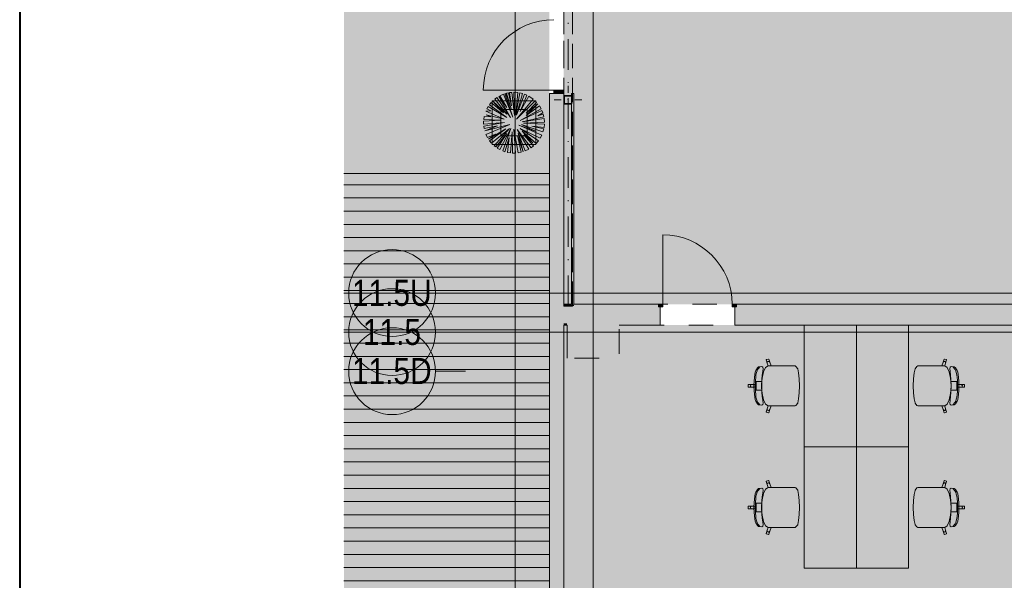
# Model space of a CAD drawing. Header units: millimetres. Extents: x 0 to 1184, y 0 to 836.
# Tile 9 of 256: x 20 to 133, y 421 to 486. Entities that reach past the tile are written whole.
import ezdxf
from ezdxf.xclip import XClip

# ---------------------------------------------------------------- set-up
doc = ezdxf.new("R2010")
doc.units = ezdxf.units.MM
doc.header["$MEASUREMENT"] = 0
doc.header["$XCLIPFRAME"] = 0
for name, pattern in [('Невидимая', [3.912222, 2.822222, -1.09]), ('Штриховая', [5.644444, 2.822222, -2.822222]), ('Штрихпунктирная', [6.702778, 3.527778, -1.763889, 0, -1.411111])]:
    doc.linetypes.add(name, pattern=pattern)
for name, color, linetype in [('1._1-й этаж (9)_1_Элемент Модели - Оси', 7, 'Continuous'), ('Интерьер - Мебель', 7, 'Continuous'), ('Конструктив - ГКЛ', 7, 'Continuous'), ('Конструктив - Колонны', 7, 'Continuous'), ('Конструктив - Стена сущ для Кладочного плана', 7, 'Continuous'), ('Конструктив - Стены Блок 200 нов', 7, 'Continuous'), ('Конструктив - Стены наружние фасад', 7, 'Continuous'), ('УЛИЦА_Стойки стропильные', 7, 'Continuous'), ('Элемент Модели - Зона', 7, 'Continuous'), ('Элемент модели - Зоны уличных помещений', 7, 'Continuous'), ('Элемент Модели - Оси', 7, 'Continuous')]:
    doc.layers.add(name, color=color, linetype=linetype)
doc.styles.add('СГЕНЕРИР_СТИЛЬ_1', font='txt')

# ---------------------------------------------------------------- blocks, each defined once
blk = doc.blocks.new('Чертеж_2_1', base_point=(205.47, 89.56))
at = {"layer": '1._1-й этаж (9)_1_Элемент Модели - Оси', "color": 7, "linetype": 'Штрихпунктирная', "lineweight": 15}
for p, q in [((71.32, 454.06), (67.87, 454.06)), ((71.32, 449.56), (67.87, 449.56)), ((71.32, 445.06), (67.87, 445.06))]:
    blk.add_line(p, q, dxfattribs=at)
at = {"layer": '1._1-й этаж (9)_1_Элемент Модели - Оси', "color": 7, "linetype": 'Continuous', "lineweight": 15}
for centre in [(62.87, 454.06), (62.87, 449.56), (62.87, 445.06)]:
    blk.add_circle(centre, 5, dxfattribs=at)
at = {"layer": '1._1-й этаж (9)_1_Элемент Модели - Оси', "color": 7, "linetype": 'Continuous', "lineweight": 15, "char_height": 3, "attachment_point": 4, "style": 'СГЕНЕРИР_СТИЛЬ_1'}
for s, insert in [('\\A1;{\\pql;\\pt0;\\fArial Narrow|b0|i0|c204|p34;11.5U}', (58.25, 454.06)), ('\\A1;{\\pql;\\pt0;\\fArial Narrow|b0|i0|c204|p34;11.5}', (59.51, 449.56)), ('\\A1;{\\pql;\\pt0;\\fArial Narrow|b0|i0|c204|p34;11.5D}', (58.25, 445.06))]:
    blk.add_mtext(s, dxfattribs=dict(at, insert=insert))
blk = doc.blocks.new('Чертеж_4_4', base_point=(-278.48, 89.56))
at = {"layer": 'Конструктив - ГКЛ', "linetype": 'Continuous', "lineweight": 0, "true_color": 0x000000}
for points in [[(83.79, 477.04), (83.54, 477.04), (83.54, 476.81), (83.62, 476.81), (83.62, 475.81), (83.54, 475.81), (83.54, 452.76), (83.79, 452.76)], [(83.54, 452.56), (83.79, 452.56), (83.79, 452.76), (83.54, 452.76)]]:
    blk.add_hatch(color=18, dxfattribs=at).paths.add_polyline_path(points)
at = {"layer": 'Конструктив - Колонны', "linetype": 'Continuous', "lineweight": 0, "true_color": 0x000000}
for points in [[(83.02, 452.56), (83.02, 450.56), (89.02, 450.56), (89.02, 452.56), (83.79, 452.56), (83.54, 452.56)], [(83.02, 450.56), (83.02, 450.36), (89.02, 450.36), (89.02, 450.38), (89.02, 450.56)], [(89.02, 450.36), (83.02, 450.36), (83.02, 446.56), (89.02, 446.56)]]:
    blk.add_hatch(color=18, dxfattribs=at).paths.add_polyline_path(points)
at = {"layer": 'Конструктив - Стены Блок 200 нов', "linetype": 'Continuous', "lineweight": 0, "true_color": 0x000000}
for points in [[(81.42, 450.56), (81.42, 452.56), (81.12, 452.56), (81.12, 450.56)], [(82.62, 450.56), (82.62, 452.56), (81.42, 452.56), (81.42, 450.56)], [(83.54, 452.76), (82.62, 452.76), (82.62, 452.56), (83.54, 452.56)], [(82.62, 452.56), (82.62, 450.56), (83.02, 450.56), (83.02, 452.56)], [(93.52, 452.76), (83.79, 452.76), (83.79, 452.56), (93.52, 452.56)], [(89.02, 450.56), (93.52, 450.56), (93.52, 452.46), (93.52, 452.56), (89.02, 452.56)], [(93.72, 450.36), (93.72, 452.46), (93.52, 452.46), (93.52, 450.56), (93.52, 450.36)], [(102.52, 450.36), (102.52, 450.56), (102.52, 452.46), (102.32, 452.46), (102.32, 450.36)], [(102.52, 452.56), (140.32, 452.56), (140.32, 452.76), (102.52, 452.76)], [(102.52, 452.56), (102.52, 452.46), (102.52, 450.56), (140.52, 450.56), (140.52, 452.56)], [(82.62, 450.56), (82.62, 450.36), (83.02, 450.36), (83.02, 450.56)], [(89.02, 450.36), (93.52, 450.36), (93.52, 450.56), (89.02, 450.56)], [(168.52, 450.56), (102.52, 450.56), (102.52, 450.36), (168.52, 450.36)]]:
    blk.add_hatch(color=18, dxfattribs=at).paths.add_polyline_path(points)
at = {"layer": 'Конструктив - Стены Блок 200 нов', "linetype": 'Continuous', "lineweight": 0, "true_color": 0x7f7f7f}
for points in [[(93.52, 452.76), (93.52, 452.46), (94.02, 452.46), (94.02, 452.76)], [(102.52, 452.46), (102.52, 452.76), (102.02, 452.76), (102.02, 452.46)]]:
    blk.add_hatch(color=8, dxfattribs=at).paths.add_polyline_path(points)
at = {"layer": 'Конструктив - Стены наружние фасад', "linetype": 'Continuous', "lineweight": 0, "true_color": 0x7f7f7f}
blk.add_hatch(color=8, dxfattribs=at).paths.add_polyline_path([(81.47, 477.04), (82.62, 477.04), (82.62, 477.44), (81.47, 477.44)])
at = {"layer": 'Конструктив - Стены наружние фасад', "linetype": 'Continuous', "lineweight": 0, "true_color": 0x000000}
for points in [[(80.97, 348.06), (81.12, 348.06), (81.12, 477.04), (80.97, 477.04)], [(81.42, 477.04), (81.12, 477.04), (81.12, 452.56), (81.42, 452.56)], [(81.42, 452.56), (82.62, 452.56), (82.62, 477.04), (81.42, 477.04)], [(81.12, 450.56), (81.12, 348.06), (81.42, 348.06), (81.42, 450.56)], [(81.42, 450.56), (81.42, 348.06), (82.62, 348.06), (82.62, 450.56)]]:
    blk.add_hatch(color=18, dxfattribs=at).paths.add_polyline_path(points)
at = {"layer": 'УЛИЦА_Стойки стропильные', "linetype": 'Continuous', "lineweight": 0, "true_color": 0x424b4b}
for points in [[(82.62, 476.69), (82.67, 476.69), (82.67, 475.81), (83.54, 475.81), (83.54, 475.89), (82.7, 475.89), (82.7, 476.73), (83.54, 476.73), (83.54, 476.81), (82.62, 476.81)], [(82.62, 475.81), (82.67, 475.81), (82.67, 476.69), (82.62, 476.69)], [(83.54, 476.73), (83.54, 475.89), (83.54, 475.81), (83.62, 475.81), (83.62, 476.81), (83.54, 476.81)]]:
    blk.add_hatch(color=139, dxfattribs=at).paths.add_polyline_path(points)
at = {"layer": 'Элемент Модели - Зона', "linetype": 'Continuous', "lineweight": 0, "true_color": 0xf4f2aa}
h = blk.add_hatch(color=51, dxfattribs=at)
h.paths.add_polyline_path([(83.02, 539.14), (82.62, 539.14), (82.62, 452.76), (140.32, 452.76), (140.32, 480.98), (172.95, 513.62), (173.09, 513.47), (173.09, 513.76), (354.52, 513.76), (354.52, 513.56), (495.52, 513.56), (495.52, 513.76), (862.33, 513.76), (894.69, 481.33), (894.72, 477.98), (894.72, 452.61), (895.12, 452.61), (895.12, 432.56), (892.72, 432.56), (892.72, 446.56), (888.52, 446.56), (888.52, 450.56), (804.52, 450.56), (804.52, 446.56), (798.52, 446.56), (798.52, 450.56), (714.72, 450.56), (714.72, 359.26), (798.52, 359.26), (798.52, 366.06), (804.52, 366.06), (804.52, 354.16), (845.32, 354.16), (845.32, 363.26), (846.52, 363.26), (846.52, 301.37), (892.72, 301.37), (892.72, 352.06), (888.02, 352.06), (888.02, 367.06), (892.72, 367.06), (892.72, 417.56), (895.12, 417.56), (895.12, 291.06), (892.72, 291.06), (892.72, 298.97), (714.72, 298.97), (714.72, 236.06), (892.72, 236.06), (892.72, 266.56), (888.52, 266.56), (888.52, 272.82), (892.72, 272.82), (892.72, 276.06), (895.12, 276.06), (895.12, 272.76), (930.02, 272.76), (930.02, 461.62), (923.91, 461.62), (923.91, 539.56), (978.52, 539.56), (978.52, 542.56), (984.52, 542.56), (984.52, 539.56), (1131.77, 539.56), (1131.77, 540.56), (1122.77, 540.56), (1122.77, 564.56), (1048.52, 564.56), (1048.52, 626.36), (1026.82, 626.36), (1026.82, 632.56), (1013.35, 632.56), (984.52, 632.56), (984.52, 626.56), (978.52, 626.56), (978.52, 631.69), (969.52, 631.69), (894.52, 631.69), (894.52, 626.56), (888.52, 626.56), (888.52, 631.69), (804.52, 631.69), (804.52, 626.56), (798.52, 626.56), (798.52, 631.69), (714.52, 631.69), (714.52, 626.56), (708.52, 626.56), (708.52, 631.69), (628.02, 631.69), (628.02, 626.56), (622.02, 626.56), (621.02, 626.56), (621.02, 575.89), (496.02, 575.89), (496.02, 627.56), (496.02, 706.46), (496.12, 706.46), (496.12, 768.06), (468.72, 768.06), (468.72, 686.86), (461.17, 686.86), (461.17, 631.68), (444.52, 631.68), (444.52, 626.56), (438.52, 626.56), (438.52, 631.68), (354.52, 631.68), (354.52, 626.56), (348.52, 626.56), (348.52, 631.68), (331.77, 631.68), (331.77, 554.56), (331.77, 539.56), (264.52, 539.56), (264.52, 536.56), (258.52, 536.56), (258.52, 539.56), (174.52, 539.56), (174.52, 536.56), (168.52, 536.56), (168.52, 539.56), (89.02, 539.56), (89.02, 536.56), (83.02, 536.56)])
h.paths.add_polyline_path([(357.34, 557.03, -1), (357.34, 596.1), (435.78, 596.1, -1), (435.78, 557.03)], flags=0)
h.paths.add_polyline_path([(534.52, 536.56), (528.52, 536.56), (528.52, 542.56), (534.52, 542.56)], flags=0)
h.paths.add_polyline_path([(615.02, 542.56), (621.02, 542.56), (621.02, 536.56), (615.02, 536.56)], flags=0)
h.paths.add_polyline_path([(622.02, 536.56), (622.02, 542.56), (628.02, 542.56), (628.02, 536.56)], flags=0)
h.paths.add_polyline_path([(708.52, 536.56), (708.52, 542.56), (714.52, 542.56), (714.52, 536.56)], flags=0)
h.paths.add_polyline_path([(798.52, 536.56), (798.52, 542.56), (804.52, 542.56), (804.52, 536.56)], flags=0)
h.paths.add_polyline_path([(888.52, 542.56), (894.52, 542.56), (894.52, 536.56), (888.52, 536.56)], flags=0)
at = {"layer": 'Элемент Модели - Зона', "linetype": 'Continuous', "lineweight": 15, "true_color": 0xb1b1b1}
h = blk.add_hatch(dxfattribs=at)
h.set_pattern_fill('Настил_01_0004', color=253, style=0, pattern_type=2)
h.set_pattern_definition([(0, (-278.4786, 89.564), (0, 1.52), [])])
h.paths.add_polyline_path([(57.32, 377.81), (80.97, 377.81), (80.97, 467.81), (57.32, 467.81)])
at = {"layer": 'Элемент Модели - Зона', "linetype": 'Continuous', "lineweight": 0, "true_color": 0xf4d5ec}
blk.add_hatch(color=254, dxfattribs=at).paths.add_polyline_path([(82.62, 366.19), (173.32, 366.19), (173.32, 446.56), (168.52, 446.56), (168.52, 450.36), (89.02, 450.36), (89.02, 446.56), (83.02, 446.56), (83.02, 450.36), (82.62, 450.36)])
at = {"layer": 'Элемент модели - Зоны уличных помещений', "linetype": 'Continuous', "lineweight": 0, "true_color": 0x9bcf78}
blk.add_hatch(color=73, dxfattribs=at).paths.add_polyline_path([(57.32, 467.81), (80.98, 467.81), (80.98, 514.95), (57.32, 514.95)])
at = {"layer": 'Элемент модели - Зоны уличных помещений', "linetype": 'Continuous', "lineweight": 0, "true_color": 0x656500}
blk.add_hatch(color=46, dxfattribs=at).paths.add_polyline_path([(57.32, 377.81), (80.97, 377.81), (80.97, 467.81), (57.32, 467.81)])
at = {"layer": 'Интерьер - Мебель', "color": 7, "linetype": 'Continuous', "lineweight": 15}
for p, q in [((74.4, 476.18), (74.4, 471.18)), ((79.4, 476.18), (74.4, 476.18)), ((76.08, 474.64), (74.45, 476.17)), ((74.45, 476.17), (75.7, 474.82)), ((74.93, 476.56), (74.71, 476.4)), ((74.71, 476.4), (76.08, 474.64)), ((76.5, 474.29), (74.93, 476.56)), ((76.08, 475.42), (75.14, 476.7)), ((75.14, 476.7), (76.5, 474.29)), ((75.68, 476.96), (75.27, 476.77)), ((75.27, 476.77), (76.08, 475.42)), ((76.75, 474.31), (75.68, 476.96)), ((75.97, 477.05), (75.84, 477.01)), ((75.84, 477.01), (76.75, 474.31)), ((76.6, 475.14), (75.97, 477.05)), ((76.26, 477.12), (76.05, 477.07)), ((76.05, 477.07), (76.6, 475.14)), ((76.62, 475.63), (76.26, 477.12)), ((76.67, 477.17), (76.39, 477.14)), ((76.39, 477.14), (76.62, 475.63)), ((76.96, 474.49), (76.67, 477.17)), ((77.33, 477.15), (76.9, 477.18)), ((76.9, 477.18), (76.96, 474.49)), ((77.11, 474.6), (77.33, 477.15)), ((77.59, 477.11), (77.11, 474.6)), ((77.19, 474.56), (77.89, 477.03)), ((78.1, 476.96), (77.19, 474.56)), ((77.19, 474.08), (79.11, 476.39)), ((79.33, 476.2), (77.19, 474.08)), ((77.89, 477.03), (77.59, 477.11)), ((77.63, 474.98), (78.39, 476.84)), ((78.62, 476.72), (77.63, 474.98)), ((78.39, 476.84), (78.1, 476.96)), ((79.11, 476.39), (78.62, 476.72)), ((79.5, 476.02), (79.33, 476.2)), ((79.4, 471.18), (79.4, 476.18)), ((74.24, 475.03), (73.66, 475)), ((73.66, 475), (75.77, 474.07)), ((73.93, 475.53), (73.78, 475.26)), ((73.78, 475.26), (74.24, 475.03)), ((76.06, 474.28), (73.93, 475.53)), ((74.29, 476), (74.08, 475.74)), ((74.08, 475.74), (76.06, 474.28)), ((75.7, 474.82), (74.29, 476)), ((75.4, 475.18), (75.4, 472.18)), ((78.4, 475.18), (75.4, 475.18)), ((77.61, 473.92), (80.03, 475.26)), ((80.11, 475.09), (77.61, 473.92)), ((78.3, 474.77), (79.5, 476.02)), ((79.65, 475.84), (78.3, 474.77)), ((78.31, 474.52), (79.65, 475.84)), ((79.82, 475.61), (78.31, 474.52)), ((78.4, 472.18), (78.4, 475.18)), ((80.03, 475.26), (79.82, 475.61)), ((80.22, 474.8), (80.11, 475.09)), ((75.31, 473.95), (73.4, 473.84)), ((73.4, 473.84), (73.4, 473.51)), ((73.48, 474.39), (73.42, 474.03)), ((73.42, 474.03), (75.31, 473.95)), ((74.22, 474.34), (73.48, 474.39)), ((75.77, 474.07), (73.71, 474.59)), ((73.71, 474.59), (74.22, 474.34)), ((77.83, 473.77), (80.34, 474.36)), ((80.37, 474.14), (77.83, 473.77)), ((79.65, 474.47), (80.22, 474.8)), ((80.26, 474.66), (79.65, 474.47)), ((80.34, 474.36), (80.26, 474.66)), ((80.4, 473.74), (80.37, 474.14)), ((73.4, 473.51), (75.8, 473.71)), ((75.8, 473.71), (73.42, 473.28)), ((73.42, 473.28), (73.47, 473)), ((73.47, 473), (75, 473.3)), ((73.53, 472.72), (76.44, 473.48)), ((75, 473.3), (73.53, 472.72)), ((76.44, 473.48), (73.67, 472.32)), ((73.95, 471.79), (75.97, 472.97)), ((75.97, 472.97), (74.1, 471.58)), ((74.31, 471.32), (76.39, 472.99)), ((76.39, 472.99), (74.61, 471.03)), ((75.28, 470.57), (76.55, 473.01)), ((76.55, 473.01), (75.61, 470.42)), ((77.07, 470.18), (76.9, 472.92)), ((76.9, 472.92), (77.38, 470.2)), ((78.61, 470.61), (77.25, 472.91)), ((77.25, 472.91), (78.88, 470.78)), ((80.09, 472.23), (77.45, 473.4)), ((77.45, 473.4), (79.44, 472.68)), ((79.72, 471.59), (77.63, 473.02)), ((77.63, 473.02), (79.92, 471.89)), ((79.44, 472.68), (77.76, 473.46)), ((77.76, 473.46), (80.24, 472.62)), ((79.07, 471.37), (77.84, 472.7)), ((77.84, 472.7), (79.45, 471.27)), ((78, 473.61), (80.4, 473.74)), ((80.4, 473.5), (78, 473.61)), ((80.33, 472.97), (78.95, 473.27)), ((78.95, 473.27), (80.36, 473.12)), ((80.24, 472.62), (80.33, 472.97)), ((80.36, 473.12), (80.4, 473.5)), ((73.67, 472.32), (73.85, 471.96)), ((73.85, 471.96), (74.77, 472.37)), ((74.77, 472.37), (73.95, 471.79)), ((74.1, 471.58), (74.31, 471.32)), ((74.8, 470.88), (76.06, 472.42)), ((76.06, 472.42), (74.96, 470.76)), ((75.4, 472.18), (78.4, 472.18)), ((75.86, 470.33), (76.36, 471.96)), ((76.36, 471.96), (76.17, 470.25)), ((76.51, 470.19), (76.7, 472.61)), ((76.7, 472.61), (76.72, 470.18)), ((77.73, 470.27), (77.29, 472.22)), ((77.29, 472.22), (77.96, 470.33)), ((77.96, 470.33), (77.38, 472.47)), ((77.38, 472.47), (78.2, 470.42)), ((79.16, 471), (78.04, 472.26)), ((78.04, 472.26), (79.07, 471.37)), ((79.45, 471.27), (79.72, 471.59)), ((79.92, 471.89), (80.09, 472.23)), ((74.4, 471.18), (79.4, 471.18)), ((74.61, 471.03), (74.8, 470.88)), ((74.96, 470.76), (75.28, 470.57)), ((75.61, 470.42), (75.86, 470.33)), ((78.2, 470.42), (78.61, 470.61)), ((78.88, 470.78), (79.16, 471)), ((76.17, 470.25), (76.51, 470.19)), ((76.72, 470.18), (77.07, 470.18)), ((77.38, 470.2), (77.73, 470.27)), ((105.06, 445.55), (104.93, 445.44)), ((105.05, 445.36), (105.12, 445.45)), ((105.42, 445.58), (105.06, 445.55)), ((105.12, 445.45), (105.17, 445.51)), ((105.17, 445.51), (105.19, 445.55)), ((105.54, 445.51), (105.42, 445.58)), ((105.57, 445.34), (105.54, 445.51)), ((105.87, 445.48), (105.64, 444.99)), ((106.15, 445.66), (105.87, 445.48)), ((105.96, 446.39), (105.94, 446.35)), ((105.94, 446.35), (106.05, 446)), ((106.19, 446.46), (105.96, 446.39)), ((106.06, 446.11), (106.05, 446.06)), ((106.05, 446.06), (106.05, 446)), ((106.05, 446), (106.15, 445.66)), ((106.1, 446.16), (106.06, 446.11)), ((106.15, 446.19), (106.1, 446.16)), ((106.21, 446.19), (106.15, 446.19)), ((106.15, 445.66), (106.15, 445.66)), ((106.15, 445.66), (106.5, 445.66)), ((106.23, 446.44), (106.19, 446.46)), ((106.27, 446.18), (106.21, 446.19)), ((106.34, 446.09), (106.23, 446.44)), ((106.31, 446.14), (106.27, 446.18)), ((106.34, 446.09), (106.31, 446.14)), ((106.5, 445.66), (106.34, 446.09)), ((108.59, 445.66), (106.5, 445.66)), ((108.95, 445.66), (108.59, 445.66)), ((109.26, 445.66), (108.95, 445.66)), ((109.34, 445.61), (109.26, 445.66)), ((109.56, 445.34), (109.34, 445.61)), ((123.08, 445.34), (123.29, 445.61)), ((123.29, 445.61), (123.38, 445.66)), ((123.38, 445.66), (123.69, 445.66)), ((123.69, 445.66), (124.05, 445.66)), ((124.05, 445.66), (126.14, 445.66)), ((126.14, 445.66), (126.3, 446.09)), ((126.49, 445.66), (126.14, 445.66)), ((126.3, 446.09), (126.41, 446.44)), ((126.3, 446.09), (126.33, 446.14)), ((126.33, 446.14), (126.37, 446.18)), ((126.37, 446.18), (126.43, 446.19)), ((126.41, 446.44), (126.45, 446.46)), ((126.43, 446.19), (126.49, 446.19)), ((126.45, 446.46), (126.68, 446.39)), ((126.48, 445.66), (126.49, 445.66)), ((126.49, 446.19), (126.54, 446.16)), ((126.58, 446), (126.49, 445.66)), ((126.49, 445.66), (126.76, 445.48)), ((126.54, 446.16), (126.57, 446.11)), ((126.57, 446.11), (126.59, 446.06)), ((126.7, 446.35), (126.58, 446)), ((126.59, 446.06), (126.58, 446)), ((126.68, 446.39), (126.7, 446.35)), ((126.76, 445.48), (127, 444.99)), ((127.07, 445.34), (127.1, 445.51)), ((127.1, 445.51), (127.22, 445.58)), ((127.22, 445.58), (127.58, 445.55)), ((127.47, 445.51), (127.44, 445.55)), ((127.52, 445.45), (127.47, 445.51)), ((127.58, 445.36), (127.52, 445.45)), ((127.58, 445.55), (127.71, 445.44)), ((104.61, 444.67), (104.54, 443.94)), ((104.66, 444.93), (104.61, 444.67)), ((104.73, 445.13), (104.66, 444.93)), ((104.7, 444.02), (104.73, 444.35)), ((104.93, 445.44), (104.73, 445.13)), ((104.73, 444.35), (104.76, 444.65)), ((104.76, 444.65), (104.81, 444.91)), ((104.81, 444.91), (104.88, 445.11)), ((104.88, 445.11), (104.95, 445.24)), ((104.95, 445.24), (105.05, 445.36)), ((105.44, 444.09), (105.48, 444.6)), ((105.48, 444.6), (105.54, 445.05)), ((105.64, 444.99), (105.48, 444.24)), ((105.54, 445.05), (105.57, 445.34)), ((109.56, 445.32), (109.56, 445.34)), ((109.67, 444.86), (109.56, 445.32)), ((109.74, 444.18), (109.67, 444.86)), ((122.89, 444.18), (122.97, 444.86)), ((122.97, 444.86), (123.07, 445.32)), ((123.07, 445.32), (123.08, 445.34)), ((127, 444.99), (127.16, 444.24)), ((127.1, 445.05), (127.07, 445.34)), ((127.15, 444.6), (127.1, 445.05)), ((127.2, 444.09), (127.15, 444.6)), ((127.68, 445.24), (127.58, 445.36)), ((127.76, 445.11), (127.68, 445.24)), ((127.71, 445.44), (127.91, 445.13)), ((127.82, 444.91), (127.76, 445.11)), ((127.87, 444.65), (127.82, 444.91)), ((127.91, 444.35), (127.87, 444.65)), ((127.91, 445.13), (127.98, 444.93)), ((127.94, 444.02), (127.91, 444.35)), ((127.98, 444.93), (128.03, 444.67)), ((128.03, 444.67), (128.1, 443.94)), ((103.9, 443.52), (103.87, 443.48)), ((103.87, 443.48), (103.87, 443.36)), ((103.87, 443.24), (103.87, 443.36)), ((103.9, 443.21), (103.87, 443.24)), ((104.27, 443.52), (103.9, 443.52)), ((104.27, 443.21), (103.9, 443.21)), ((104.13, 443.42), (104.12, 443.36)), ((104.13, 443.31), (104.12, 443.36)), ((104.16, 443.47), (104.13, 443.42)), ((104.16, 443.26), (104.13, 443.31)), ((104.21, 443.5), (104.16, 443.47)), ((104.21, 443.22), (104.16, 443.26)), ((104.27, 443.52), (104.21, 443.5)), ((104.27, 443.21), (104.21, 443.22)), ((104.77, 443.53), (104.27, 443.52)), ((104.77, 443.2), (104.27, 443.21)), ((104.54, 443.94), (104.52, 443.36)), ((104.54, 442.79), (104.52, 443.36)), ((104.68, 443.36), (104.69, 443.69)), ((104.68, 443.36), (104.69, 443.04)), ((104.69, 443.69), (104.7, 444.02)), ((105.07, 443.87), (104.77, 443.87)), ((104.77, 443.87), (104.77, 443.53)), ((104.77, 443.53), (104.77, 443.36)), ((104.77, 443.2), (104.77, 443.36)), ((104.77, 442.86), (104.77, 443.2)), ((105.45, 443.87), (105.07, 443.87)), ((105.41, 443.36), (105.44, 444.09)), ((105.41, 443.36), (105.44, 442.64)), ((105.45, 443.87), (105.42, 443.36)), ((105.45, 442.86), (105.42, 443.36)), ((105.48, 444.24), (105.45, 443.87)), ((109.74, 444.16), (109.74, 444.18)), ((109.77, 443.36), (109.74, 444.16)), ((109.77, 443.36), (109.74, 442.56)), ((122.87, 443.36), (122.89, 444.16)), ((122.87, 443.36), (122.89, 442.56)), ((122.89, 444.16), (122.89, 444.18)), ((127.16, 444.24), (127.19, 443.87)), ((127.19, 443.87), (127.22, 443.36)), ((127.19, 443.87), (127.57, 443.87)), ((127.19, 442.86), (127.22, 443.36)), ((127.22, 443.36), (127.2, 444.09)), ((127.22, 443.36), (127.2, 442.64)), ((127.57, 443.87), (127.87, 443.87)), ((127.87, 443.87), (127.87, 443.53)), ((127.87, 443.53), (127.87, 443.36)), ((127.87, 443.53), (128.37, 443.52)), ((127.87, 443.2), (127.87, 443.36)), ((127.87, 443.2), (128.37, 443.21)), ((127.87, 442.86), (127.87, 443.2)), ((127.95, 443.69), (127.94, 444.02)), ((127.96, 443.36), (127.95, 443.69)), ((127.96, 443.36), (127.95, 443.04)), ((128.1, 443.94), (128.12, 443.36)), ((128.1, 442.79), (128.12, 443.36)), ((128.37, 443.52), (128.43, 443.5)), ((128.37, 443.52), (128.74, 443.52)), ((128.37, 443.21), (128.43, 443.22)), ((128.37, 443.21), (128.74, 443.21)), ((128.43, 443.5), (128.48, 443.47)), ((128.43, 443.22), (128.48, 443.26)), ((128.48, 443.47), (128.51, 443.42)), ((128.48, 443.26), (128.51, 443.31)), ((128.51, 443.42), (128.52, 443.36)), ((128.51, 443.31), (128.52, 443.36)), ((128.74, 443.52), (128.77, 443.48)), ((128.74, 443.21), (128.77, 443.24)), ((128.77, 443.48), (128.77, 443.36)), ((128.77, 443.24), (128.77, 443.36)), ((104.61, 442.06), (104.54, 442.79)), ((104.66, 441.8), (104.61, 442.06)), ((104.69, 443.04), (104.7, 442.7)), ((104.7, 442.7), (104.73, 442.38)), ((104.73, 442.38), (104.76, 442.08)), ((104.76, 442.08), (104.81, 441.82)), ((105.07, 442.86), (104.77, 442.86)), ((105.45, 442.86), (105.07, 442.86)), ((105.44, 442.64), (105.48, 442.13)), ((105.48, 442.49), (105.45, 442.86)), ((105.64, 441.74), (105.48, 442.49)), ((105.48, 442.13), (105.54, 441.68)), ((109.74, 442.55), (109.67, 441.87)), ((109.74, 442.56), (109.74, 442.55)), ((122.89, 442.56), (122.89, 442.55)), ((122.89, 442.55), (122.97, 441.87)), ((127, 441.74), (127.16, 442.49)), ((127.15, 442.13), (127.1, 441.68)), ((127.2, 442.64), (127.15, 442.13)), ((127.16, 442.49), (127.19, 442.86)), ((127.19, 442.86), (127.57, 442.86)), ((127.57, 442.86), (127.87, 442.86)), ((127.87, 442.08), (127.82, 441.82)), ((127.91, 442.38), (127.87, 442.08)), ((127.94, 442.7), (127.91, 442.38)), ((127.95, 443.04), (127.94, 442.7)), ((127.98, 441.8), (128.03, 442.06)), ((128.03, 442.06), (128.1, 442.79)), ((104.73, 441.6), (104.66, 441.8)), ((104.93, 441.29), (104.73, 441.6)), ((104.81, 441.82), (104.88, 441.62)), ((104.88, 441.62), (104.95, 441.48)), ((105.06, 441.18), (104.93, 441.29)), ((104.95, 441.48), (105.05, 441.37)), ((105.05, 441.37), (105.12, 441.28)), ((105.42, 441.15), (105.06, 441.18)), ((105.12, 441.28), (105.17, 441.21)), ((105.17, 441.21), (105.19, 441.18)), ((105.54, 441.22), (105.42, 441.15)), ((105.54, 441.68), (105.57, 441.39)), ((105.57, 441.39), (105.54, 441.22)), ((105.87, 441.25), (105.64, 441.74)), ((106.15, 441.07), (105.87, 441.25)), ((106.05, 440.73), (106.15, 441.07)), ((106.15, 441.07), (106.15, 441.07)), ((106.15, 441.07), (106.5, 441.07)), ((106.5, 441.07), (106.34, 440.64)), ((108.59, 441.07), (106.5, 441.07)), ((108.95, 441.07), (108.59, 441.07)), ((109.26, 441.07), (108.95, 441.07)), ((109.34, 441.12), (109.26, 441.07)), ((109.56, 441.38), (109.34, 441.12)), ((109.67, 441.87), (109.56, 441.41)), ((109.56, 441.41), (109.56, 441.38)), ((122.97, 441.87), (123.07, 441.41)), ((123.07, 441.41), (123.08, 441.38)), ((123.08, 441.38), (123.29, 441.12)), ((123.29, 441.12), (123.38, 441.07)), ((123.38, 441.07), (123.69, 441.07)), ((123.69, 441.07), (124.05, 441.07)), ((124.05, 441.07), (126.14, 441.07)), ((126.49, 441.07), (126.14, 441.07)), ((126.14, 441.07), (126.3, 440.64)), ((126.48, 441.07), (126.49, 441.07)), ((126.49, 441.07), (126.76, 441.25)), ((126.58, 440.73), (126.49, 441.07)), ((126.76, 441.25), (127, 441.74)), ((127.1, 441.68), (127.07, 441.39)), ((127.07, 441.39), (127.1, 441.22)), ((127.1, 441.22), (127.22, 441.15)), ((127.22, 441.15), (127.58, 441.18)), ((127.47, 441.21), (127.44, 441.18)), ((127.52, 441.28), (127.47, 441.21)), ((127.58, 441.37), (127.52, 441.28)), ((127.68, 441.48), (127.58, 441.37)), ((127.58, 441.18), (127.71, 441.29)), ((127.76, 441.62), (127.68, 441.48)), ((127.71, 441.29), (127.91, 441.6)), ((127.82, 441.82), (127.76, 441.62)), ((127.91, 441.6), (127.98, 441.8)), ((105.94, 440.38), (106.05, 440.73)), ((105.96, 440.34), (105.94, 440.38)), ((106.19, 440.26), (105.96, 440.34)), ((106.05, 440.67), (106.05, 440.73)), ((106.06, 440.62), (106.05, 440.67)), ((106.1, 440.57), (106.06, 440.62)), ((106.15, 440.54), (106.1, 440.57)), ((106.21, 440.53), (106.15, 440.54)), ((106.23, 440.28), (106.19, 440.26)), ((106.27, 440.55), (106.21, 440.53)), ((106.34, 440.64), (106.23, 440.28)), ((106.31, 440.59), (106.27, 440.55)), ((106.34, 440.64), (106.31, 440.59)), ((126.3, 440.64), (126.33, 440.59)), ((126.3, 440.64), (126.41, 440.28)), ((126.33, 440.59), (126.37, 440.55)), ((126.37, 440.55), (126.43, 440.53)), ((126.41, 440.28), (126.45, 440.26)), ((126.43, 440.53), (126.49, 440.54)), ((126.45, 440.26), (126.68, 440.34)), ((126.49, 440.54), (126.54, 440.57)), ((126.54, 440.57), (126.57, 440.62)), ((126.57, 440.62), (126.59, 440.67)), ((126.59, 440.67), (126.58, 440.73)), ((126.7, 440.38), (126.58, 440.73)), ((126.68, 440.34), (126.7, 440.38)), ((105.96, 432.39), (105.94, 432.35)), ((105.94, 432.35), (106.05, 432)), ((106.19, 432.46), (105.96, 432.39)), ((106.06, 432.11), (106.05, 432.06)), ((106.05, 432.06), (106.05, 432)), ((106.05, 432), (106.15, 431.66)), ((106.1, 432.16), (106.06, 432.11)), ((106.15, 432.19), (106.1, 432.16)), ((106.21, 432.19), (106.15, 432.19)), ((106.23, 432.44), (106.19, 432.46)), ((106.27, 432.18), (106.21, 432.19)), ((106.34, 432.09), (106.23, 432.44)), ((106.31, 432.14), (106.27, 432.18)), ((106.34, 432.09), (106.31, 432.14)), ((106.5, 431.66), (106.34, 432.09)), ((126.14, 431.66), (126.3, 432.09)), ((126.3, 432.09), (126.41, 432.44)), ((126.3, 432.09), (126.33, 432.14)), ((126.33, 432.14), (126.37, 432.18)), ((126.37, 432.18), (126.43, 432.19)), ((126.41, 432.44), (126.45, 432.46)), ((126.43, 432.19), (126.49, 432.19)), ((126.45, 432.46), (126.68, 432.39)), ((126.49, 432.19), (126.54, 432.16)), ((126.58, 432), (126.49, 431.66)), ((126.54, 432.16), (126.57, 432.11)), ((126.57, 432.11), (126.59, 432.06)), ((126.7, 432.35), (126.58, 432)), ((126.59, 432.06), (126.58, 432)), ((126.68, 432.39), (126.7, 432.35)), ((104.66, 430.93), (104.61, 430.67)), ((104.73, 431.13), (104.66, 430.93)), ((104.93, 431.44), (104.73, 431.13)), ((104.76, 430.65), (104.81, 430.91)), ((104.81, 430.91), (104.88, 431.11)), ((104.88, 431.11), (104.95, 431.24)), ((105.06, 431.55), (104.93, 431.44)), ((104.95, 431.24), (105.05, 431.36)), ((105.05, 431.36), (105.12, 431.45)), ((105.42, 431.58), (105.06, 431.55)), ((105.12, 431.45), (105.17, 431.51)), ((105.17, 431.51), (105.19, 431.55)), ((105.54, 431.51), (105.42, 431.58)), ((105.48, 430.6), (105.54, 431.05)), ((105.64, 430.99), (105.48, 430.24)), ((105.57, 431.34), (105.54, 431.51)), ((105.54, 431.05), (105.57, 431.34)), ((105.87, 431.48), (105.64, 430.99)), ((106.15, 431.66), (105.87, 431.48)), ((106.15, 431.66), (106.15, 431.66)), ((106.15, 431.66), (106.5, 431.66)), ((108.59, 431.66), (106.5, 431.66)), ((108.95, 431.66), (108.59, 431.66)), ((109.26, 431.66), (108.95, 431.66)), ((109.34, 431.61), (109.26, 431.66)), ((109.56, 431.34), (109.34, 431.61)), ((109.56, 431.32), (109.56, 431.34)), ((109.67, 430.86), (109.56, 431.32)), ((109.74, 430.18), (109.67, 430.86)), ((122.89, 430.18), (122.97, 430.86)), ((122.97, 430.86), (123.07, 431.32)), ((123.07, 431.32), (123.08, 431.34)), ((123.08, 431.34), (123.29, 431.61)), ((123.29, 431.61), (123.38, 431.66)), ((123.38, 431.66), (123.69, 431.66)), ((123.69, 431.66), (124.05, 431.66)), ((124.05, 431.66), (126.14, 431.66)), ((126.49, 431.66), (126.14, 431.66)), ((126.48, 431.66), (126.49, 431.66)), ((126.49, 431.66), (126.76, 431.48)), ((126.76, 431.48), (127, 430.99)), ((127, 430.99), (127.16, 430.24)), ((127.07, 431.34), (127.1, 431.51)), ((127.1, 431.05), (127.07, 431.34)), ((127.1, 431.51), (127.22, 431.58)), ((127.15, 430.6), (127.1, 431.05)), ((127.22, 431.58), (127.58, 431.55)), ((127.47, 431.51), (127.44, 431.55)), ((127.52, 431.45), (127.47, 431.51)), ((127.58, 431.36), (127.52, 431.45)), ((127.58, 431.55), (127.71, 431.44)), ((127.68, 431.24), (127.58, 431.36)), ((127.76, 431.11), (127.68, 431.24)), ((127.71, 431.44), (127.91, 431.13)), ((127.82, 430.91), (127.76, 431.11)), ((127.87, 430.65), (127.82, 430.91)), ((127.91, 431.13), (127.98, 430.93)), ((127.98, 430.93), (128.03, 430.67)), ((104.54, 429.94), (104.52, 429.36)), ((104.61, 430.67), (104.54, 429.94)), ((104.68, 429.36), (104.69, 429.69)), ((104.69, 429.69), (104.7, 430.02)), ((104.7, 430.02), (104.73, 430.35)), ((104.73, 430.35), (104.76, 430.65)), ((105.07, 429.87), (104.77, 429.87)), ((104.77, 429.87), (104.77, 429.53)), ((105.45, 429.87), (105.07, 429.87)), ((105.41, 429.36), (105.44, 430.09)), ((105.45, 429.87), (105.42, 429.36)), ((105.44, 430.09), (105.48, 430.6)), ((105.48, 430.24), (105.45, 429.87)), ((109.74, 430.16), (109.74, 430.18)), ((109.77, 429.36), (109.74, 430.16)), ((122.87, 429.36), (122.89, 430.16)), ((122.89, 430.16), (122.89, 430.18)), ((127.2, 430.09), (127.15, 430.6)), ((127.16, 430.24), (127.19, 429.87)), ((127.19, 429.87), (127.22, 429.36)), ((127.19, 429.87), (127.57, 429.87)), ((127.22, 429.36), (127.2, 430.09)), ((127.57, 429.87), (127.87, 429.87)), ((127.91, 430.35), (127.87, 430.65)), ((127.87, 429.87), (127.87, 429.53)), ((127.94, 430.02), (127.91, 430.35)), ((127.95, 429.69), (127.94, 430.02)), ((127.96, 429.36), (127.95, 429.69)), ((128.03, 430.67), (128.1, 429.94)), ((128.1, 429.94), (128.12, 429.36)), ((103.9, 429.52), (103.87, 429.48)), ((103.87, 429.48), (103.87, 429.36)), ((103.87, 429.24), (103.87, 429.36)), ((103.9, 429.21), (103.87, 429.24)), ((104.27, 429.52), (103.9, 429.52)), ((104.27, 429.21), (103.9, 429.21)), ((104.13, 429.42), (104.12, 429.36)), ((104.13, 429.31), (104.12, 429.36)), ((104.16, 429.47), (104.13, 429.42)), ((104.16, 429.26), (104.13, 429.31)), ((104.21, 429.5), (104.16, 429.47)), ((104.21, 429.22), (104.16, 429.26)), ((104.27, 429.52), (104.21, 429.5)), ((104.27, 429.21), (104.21, 429.22)), ((104.77, 429.53), (104.27, 429.52)), ((104.77, 429.2), (104.27, 429.21)), ((104.54, 428.79), (104.52, 429.36)), ((104.61, 428.06), (104.54, 428.79)), ((104.68, 429.36), (104.69, 429.04)), ((104.69, 429.04), (104.7, 428.7)), ((104.7, 428.7), (104.73, 428.38)), ((104.77, 429.53), (104.77, 429.36)), ((104.77, 429.2), (104.77, 429.36)), ((104.77, 428.86), (104.77, 429.2)), ((105.07, 428.86), (104.77, 428.86)), ((105.45, 428.86), (105.07, 428.86)), ((105.41, 429.36), (105.44, 428.64)), ((105.45, 428.86), (105.42, 429.36)), ((105.44, 428.64), (105.48, 428.13)), ((105.48, 428.49), (105.45, 428.86)), ((105.64, 427.74), (105.48, 428.49)), ((109.74, 428.55), (109.67, 427.87)), ((109.77, 429.36), (109.74, 428.56)), ((109.74, 428.56), (109.74, 428.55)), ((122.87, 429.36), (122.89, 428.56)), ((122.89, 428.56), (122.89, 428.55)), ((122.89, 428.55), (122.97, 427.87)), ((127, 427.74), (127.16, 428.49)), ((127.2, 428.64), (127.15, 428.13)), ((127.16, 428.49), (127.19, 428.86)), ((127.19, 428.86), (127.22, 429.36)), ((127.19, 428.86), (127.57, 428.86)), ((127.22, 429.36), (127.2, 428.64)), ((127.57, 428.86), (127.87, 428.86)), ((127.87, 429.53), (127.87, 429.36)), ((127.87, 429.53), (128.37, 429.52)), ((127.87, 429.2), (127.87, 429.36)), ((127.87, 429.2), (128.37, 429.21)), ((127.87, 428.86), (127.87, 429.2)), ((127.94, 428.7), (127.91, 428.38)), ((127.95, 429.04), (127.94, 428.7)), ((127.96, 429.36), (127.95, 429.04)), ((128.03, 428.06), (128.1, 428.79)), ((128.1, 428.79), (128.12, 429.36)), ((128.37, 429.52), (128.43, 429.5)), ((128.37, 429.52), (128.74, 429.52)), ((128.37, 429.21), (128.43, 429.22)), ((128.37, 429.21), (128.74, 429.21)), ((128.43, 429.5), (128.48, 429.47)), ((128.43, 429.22), (128.48, 429.26)), ((128.48, 429.47), (128.51, 429.42)), ((128.48, 429.26), (128.51, 429.31)), ((128.51, 429.42), (128.52, 429.36)), ((128.51, 429.31), (128.52, 429.36)), ((128.74, 429.52), (128.77, 429.48)), ((128.74, 429.21), (128.77, 429.24)), ((128.77, 429.48), (128.77, 429.36)), ((128.77, 429.24), (128.77, 429.36)), ((104.66, 427.8), (104.61, 428.06)), ((104.73, 427.6), (104.66, 427.8)), ((104.73, 428.38), (104.76, 428.08)), ((104.93, 427.29), (104.73, 427.6)), ((104.76, 428.08), (104.81, 427.82)), ((104.81, 427.82), (104.88, 427.62)), ((104.88, 427.62), (104.95, 427.48)), ((104.95, 427.48), (105.05, 427.37)), ((105.05, 427.37), (105.12, 427.28)), ((105.48, 428.13), (105.54, 427.68)), ((105.54, 427.68), (105.57, 427.39)), ((105.57, 427.39), (105.54, 427.22)), ((105.87, 427.25), (105.64, 427.74)), ((109.56, 427.38), (109.34, 427.12)), ((109.67, 427.87), (109.56, 427.41)), ((109.56, 427.41), (109.56, 427.38)), ((122.97, 427.87), (123.07, 427.41)), ((123.07, 427.41), (123.08, 427.38)), ((123.08, 427.38), (123.29, 427.12)), ((126.76, 427.25), (127, 427.74)), ((127.1, 427.68), (127.07, 427.39)), ((127.07, 427.39), (127.1, 427.22)), ((127.15, 428.13), (127.1, 427.68)), ((127.58, 427.37), (127.52, 427.28)), ((127.68, 427.48), (127.58, 427.37)), ((127.76, 427.62), (127.68, 427.48)), ((127.71, 427.29), (127.91, 427.6)), ((127.82, 427.82), (127.76, 427.62)), ((127.87, 428.08), (127.82, 427.82)), ((127.91, 428.38), (127.87, 428.08)), ((127.91, 427.6), (127.98, 427.8)), ((127.98, 427.8), (128.03, 428.06)), ((105.06, 427.18), (104.93, 427.29)), ((105.42, 427.15), (105.06, 427.18)), ((105.12, 427.28), (105.17, 427.21)), ((105.17, 427.21), (105.19, 427.18)), ((105.54, 427.22), (105.42, 427.15)), ((106.15, 427.07), (105.87, 427.25)), ((105.94, 426.38), (106.05, 426.73)), ((105.96, 426.34), (105.94, 426.38)), ((106.19, 426.26), (105.96, 426.34)), ((106.05, 426.73), (106.15, 427.07)), ((106.05, 426.67), (106.05, 426.73)), ((106.06, 426.62), (106.05, 426.67)), ((106.1, 426.57), (106.06, 426.62)), ((106.15, 426.54), (106.1, 426.57)), ((106.15, 427.07), (106.15, 427.07)), ((106.15, 427.07), (106.5, 427.07)), ((106.21, 426.53), (106.15, 426.54)), ((106.23, 426.28), (106.19, 426.26)), ((106.27, 426.55), (106.21, 426.53)), ((106.34, 426.64), (106.23, 426.28)), ((106.31, 426.59), (106.27, 426.55)), ((106.34, 426.64), (106.31, 426.59)), ((106.5, 427.07), (106.34, 426.64)), ((108.59, 427.07), (106.5, 427.07)), ((108.95, 427.07), (108.59, 427.07)), ((109.26, 427.07), (108.95, 427.07)), ((109.34, 427.12), (109.26, 427.07)), ((123.29, 427.12), (123.38, 427.07)), ((123.38, 427.07), (123.69, 427.07)), ((123.69, 427.07), (124.05, 427.07)), ((124.05, 427.07), (126.14, 427.07)), ((126.49, 427.07), (126.14, 427.07)), ((126.14, 427.07), (126.3, 426.64)), ((126.3, 426.64), (126.33, 426.59)), ((126.3, 426.64), (126.41, 426.28)), ((126.33, 426.59), (126.37, 426.55)), ((126.37, 426.55), (126.43, 426.53)), ((126.41, 426.28), (126.45, 426.26)), ((126.43, 426.53), (126.49, 426.54)), ((126.45, 426.26), (126.68, 426.34)), ((126.48, 427.07), (126.49, 427.07)), ((126.49, 427.07), (126.76, 427.25)), ((126.58, 426.73), (126.49, 427.07)), ((126.49, 426.54), (126.54, 426.57)), ((126.54, 426.57), (126.57, 426.62)), ((126.57, 426.62), (126.59, 426.67)), ((126.59, 426.67), (126.58, 426.73)), ((126.7, 426.38), (126.58, 426.73)), ((126.68, 426.34), (126.7, 426.38)), ((127.1, 427.22), (127.22, 427.15)), ((127.22, 427.15), (127.58, 427.18)), ((127.47, 427.21), (127.44, 427.18)), ((127.52, 427.28), (127.47, 427.21)), ((127.58, 427.18), (127.71, 427.29))]:
    blk.add_line(p, q, dxfattribs=at)
at = {"layer": 'Интерьер - Мебель', "color": 7, "linetype": 'Continuous', "lineweight": 15, "flags": 128}
for points in [[(116.32, 436.36), (116.32, 450.36), (110.32, 450.36), (110.32, 436.36)], [(116.32, 436.36), (116.32, 450.36), (122.32, 450.36), (122.32, 436.36)], [(116.32, 422.36), (116.32, 436.36), (110.32, 436.36), (110.32, 422.36)], [(116.32, 422.36), (116.32, 436.36), (122.32, 436.36), (122.32, 422.36)]]:
    blk.add_lwpolyline(points, close=True, dxfattribs=at)
at = {"layer": 'Конструктив - ГКЛ', "color": 7, "linetype": 'Continuous', "lineweight": 15, "flags": 128}
for points in [[(83.54, 477.04), (83.79, 477.04)], [(83.54, 477.04), (83.54, 476.81)], [(83.79, 452.81), (83.79, 477.04)], [(83.54, 475.81), (83.54, 452.81)]]:
    blk.add_lwpolyline(points, dxfattribs=at)
at = {"layer": 'Конструктив - Колонны', "color": 7, "linetype": 'Continuous', "lineweight": 15}
for p, q in [((86.02, 450.36), (86.02, 453.36)), ((85.22, 449.56), (82.22, 449.56)), ((86.82, 449.56), (89.82, 449.56)), ((86.02, 448.76), (86.02, 445.76))]:
    blk.add_line(p, q, dxfattribs=at)
at = {"layer": 'Конструктив - Колонны', "color": 7, "linetype": 'Continuous', "lineweight": 15, "flags": 128}
blk.add_lwpolyline([(83.02, 450.36), (83.02, 446.56)], dxfattribs=at)
at = {"layer": 'Конструктив - Колонны', "color": 7, "linetype": 'Continuous', "lineweight": 15}
blk.add_point((86.02, 449.56), dxfattribs=at)
at = {"layer": 'Конструктив - Стена сущ для Кладочного плана', "color": 7, "linetype": 'Невидимая', "lineweight": 15}
for p, q in [((82.62, 452.56), (82.62, 536.56)), ((83.62, 452.56), (83.62, 536.56)), ((83.62, 452.56), (82.62, 452.56))]:
    blk.add_line(p, q, dxfattribs=at)
at = {"layer": 'Конструктив - Стена сущ для Кладочного плана', "color": 7, "linetype": 'Штрихпунктирная', "lineweight": 15}
blk.add_line((83.12, 452.56), (83.12, 536.56), dxfattribs=at)
at = {"layer": 'Конструктив - Стены Блок 200 нов', "color": 7, "linetype": 'Continuous', "lineweight": 15}
for p, q in [((94.02, 452.76), (94.02, 460.76)), ((93.52, 452.76), (93.52, 452.56)), ((93.52, 452.76), (94.02, 452.76)), ((93.52, 452.46), (93.52, 452.76)), ((93.52, 452.76), (93.52, 452.56)), ((93.52, 452.76), (93.52, 452.56)), ((93.52, 452.56), (93.52, 452.46)), ((93.52, 452.56), (93.52, 452.46)), ((93.52, 452.56), (93.52, 452.46)), ((94.02, 452.46), (93.52, 452.46)), ((93.72, 452.46), (93.72, 450.36)), ((93.72, 452.46), (93.72, 450.36)), ((94.02, 452.76), (94.02, 452.46)), ((102.02, 452.46), (102.02, 452.76)), ((102.02, 452.76), (102.52, 452.76)), ((102.52, 452.46), (102.02, 452.46)), ((102.32, 452.46), (102.32, 450.36)), ((102.32, 452.46), (102.32, 450.36)), ((102.52, 452.76), (102.52, 452.56)), ((102.52, 452.76), (102.52, 452.46)), ((102.52, 452.76), (102.52, 452.56)), ((102.52, 452.76), (102.52, 452.56)), ((102.52, 452.56), (102.52, 452.46)), ((102.52, 452.56), (102.52, 452.46)), ((102.52, 452.56), (102.52, 452.46)), ((93.52, 450.36), (93.72, 450.36)), ((93.52, 450.36), (93.72, 450.36)), ((102.52, 450.36), (102.32, 450.36)), ((102.52, 450.36), (102.32, 450.36))]:
    blk.add_line(p, q, dxfattribs=at)
at = {"layer": 'Конструктив - Стены Блок 200 нов', "color": 7, "linetype": 'Continuous', "lineweight": 15, "flags": 128}
for points in [[(83.54, 452.76), (82.62, 452.76)], [(93.52, 452.76), (83.79, 452.76)], [(140.32, 452.76), (102.52, 452.76)], [(82.62, 450.36), (83.02, 450.36)], [(89.02, 450.36), (93.52, 450.36)], [(102.52, 450.36), (168.52, 450.36)]]:
    blk.add_lwpolyline(points, dxfattribs=at)
at = {"layer": 'Конструктив - Стены Блок 200 нов', "color": 7, "linetype": 'Continuous', "lineweight": 15}
blk.add_arc((94.02, 452.76), 8, 0, 90, dxfattribs=at)
at = {"layer": 'Конструктив - Стены наружние фасад', "color": 7, "linetype": 'Continuous', "lineweight": 15}
for p, q in [((81.47, 477.44), (73.37, 477.44)), ((81.47, 477.04), (81.47, 477.44)), ((81.47, 477.44), (82.62, 477.44)), ((82.62, 477.44), (82.62, 477.04)), ((81.12, 477.04), (80.97, 477.04)), ((81.12, 477.04), (80.97, 477.04)), ((81.42, 477.04), (81.12, 477.04)), ((81.42, 477.04), (81.12, 477.04)), ((81.47, 477.04), (81.42, 477.04)), ((81.47, 477.04), (81.42, 477.04)), ((82.62, 477.04), (81.47, 477.04)), ((82.62, 477.04), (81.47, 477.04)), ((82.62, 477.04), (81.47, 477.04)), ((82.62, 477.04), (81.47, 477.04))]:
    blk.add_line(p, q, dxfattribs=at)
at = {"layer": 'Конструктив - Стены наружние фасад', "color": 7, "linetype": 'Continuous', "lineweight": 15, "flags": 128}
for points in [[(80.97, 477.04), (80.97, 348.06)], [(82.62, 476.81), (82.62, 477.04)], [(82.62, 452.81), (82.62, 475.81)], [(82.62, 446.56), (82.62, 450.36)], [(82.62, 366.24), (82.62, 446.51)]]:
    blk.add_lwpolyline(points, dxfattribs=at)
at = {"layer": 'Конструктив - Стены наружние фасад', "color": 7, "linetype": 'Continuous', "lineweight": 15}
blk.add_arc((81.47, 477.44), 8.1, 90, 180, dxfattribs=at)
at = {"layer": 'УЛИЦА_Стойки стропильные', "color": 7, "linetype": 'Continuous', "lineweight": 15}
for p, q in [((83.12, 477.11), (83.12, 477.91)), ((82.32, 476.31), (81.52, 476.31)), ((83.92, 476.31), (84.72, 476.31)), ((83.12, 475.51), (83.12, 474.71))]:
    blk.add_line(p, q, dxfattribs=at)
at = {"layer": 'УЛИЦА_Стойки стропильные', "color": 7, "linetype": 'Continuous', "lineweight": 15, "flags": 128}
for points in [[(83.54, 476.81), (82.62, 476.81)], [(83.54, 475.89), (82.7, 475.89), (82.7, 476.73), (83.54, 476.73)], [(83.54, 476.73), (83.54, 475.89)], [(82.67, 475.81), (83.54, 475.81)]]:
    blk.add_lwpolyline(points, dxfattribs=at)
at = {"layer": 'УЛИЦА_Стойки стропильные', "color": 7, "linetype": 'Continuous', "lineweight": 15}
blk.add_point((83.12, 476.31), dxfattribs=at)
at = {"layer": 'Элемент Модели - Зона', "color": 7, "linetype": 'Штриховая', "lineweight": 15, "flags": 128}
for points in [[(83.02, 539.14), (82.62, 539.14), (82.62, 452.76), (140.32, 452.76), (140.32, 480.98), (172.95, 513.62), (173.09, 513.47), (173.09, 513.76), (354.52, 513.76), (354.52, 513.56), (495.52, 513.56), (495.52, 513.76), (862.33, 513.76), (894.69, 481.33), (894.72, 477.98), (894.72, 452.61), (895.12, 452.61), (895.12, 432.56), (892.72, 432.56), (892.72, 446.56), (888.52, 446.56), (888.52, 450.56), (804.52, 450.56), (804.52, 446.56), (798.52, 446.56), (798.52, 450.56), (714.72, 450.56), (714.72, 359.26), (798.52, 359.26), (798.52, 366.06), (804.52, 366.06), (804.52, 354.16), (845.32, 354.16), (845.32, 363.26), (846.52, 363.26), (846.52, 301.37), (892.72, 301.37), (892.72, 352.06), (888.02, 352.06), (888.02, 367.06), (892.72, 367.06), (892.72, 417.56), (895.12, 417.56), (895.12, 291.06), (892.72, 291.06), (892.72, 298.97), (714.72, 298.97), (714.72, 236.06), (892.72, 236.06), (892.72, 266.56), (888.52, 266.56), (888.52, 272.82), (892.72, 272.82), (892.72, 276.06), (895.12, 276.06), (895.12, 272.76), (930.02, 272.76), (930.02, 461.62), (923.91, 461.62), (923.91, 539.56), (978.52, 539.56), (978.52, 542.56), (984.52, 542.56), (984.52, 539.56), (1131.77, 539.56), (1131.77, 540.56), (1122.77, 540.56), (1122.77, 564.56), (1048.52, 564.56), (1048.52, 626.36), (1026.82, 626.36), (1026.82, 632.56), (1013.35, 632.56), (984.52, 632.56), (984.52, 626.56), (978.52, 626.56), (978.52, 631.69), (969.52, 631.69), (894.52, 631.69), (894.52, 626.56), (888.52, 626.56), (888.52, 631.69), (804.52, 631.69), (804.52, 626.56), (798.52, 626.56), (798.52, 631.69), (714.52, 631.69), (714.52, 626.56), (708.52, 626.56), (708.52, 631.69), (628.02, 631.69), (628.02, 626.56), (622.02, 626.56), (621.02, 626.56), (621.02, 575.89), (496.02, 575.89), (496.02, 627.56), (496.02, 706.46), (496.12, 706.46), (496.12, 768.06), (468.72, 768.06), (468.72, 686.86), (461.17, 686.86), (461.17, 631.68), (444.52, 631.68), (444.52, 626.56), (438.52, 626.56), (438.52, 631.68), (354.52, 631.68), (354.52, 626.56), (348.52, 626.56), (348.52, 631.68), (331.77, 631.68), (331.77, 554.56), (331.77, 539.56), (264.52, 539.56), (264.52, 536.56), (258.52, 536.56), (258.52, 539.56), (174.52, 539.56), (174.52, 536.56), (168.52, 536.56), (168.52, 539.56), (89.02, 539.56), (89.02, 536.56), (83.02, 536.56)], [(82.62, 366.19), (173.32, 366.19), (173.32, 446.56), (168.52, 446.56), (168.52, 450.36), (89.02, 450.36), (89.02, 446.56), (83.02, 446.56), (83.02, 450.36), (82.62, 450.36)]]:
    blk.add_lwpolyline(points, close=True, dxfattribs=at)
at = {"layer": 'Элемент Модели - Зона', "color": 7, "linetype": 'Continuous', "lineweight": 15, "flags": 128}
blk.add_lwpolyline([(57.32, 377.81), (80.97, 377.81), (80.97, 467.81), (57.32, 467.81)], dxfattribs=at)
at = {"layer": 'Элемент Модели - Оси', "color": 7, "linetype": 'Continuous', "lineweight": 15}
for p, q in [((77.02, 828.73), (77.02, 166.93)), ((86.02, 828.73), (86.02, 166.93)), ((57.32, 454.06), (1181.05, 454.06)), ((57.32, 449.56), (1181.05, 449.56))]:
    blk.add_line(p, q, dxfattribs=at)

msp = doc.modelspace()

# ---------------------------------------------------------------- linework, layer by layer
at = {"color": 7, "linetype": 'Continuous', "lineweight": 40}
msp.add_line((20, 836), (20, 5), dxfattribs=at)

# ---------------------------------------------------------------- block references
at = {"color": 161, "linetype": 'Continuous', "lineweight": 40, "true_color": 0x83aefe}
ref = msp.add_blockref('Чертеж_2_1', (205.47, 89.56), dxfattribs=at)
XClip(ref).set_block_clipping_path([(57.3201676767, 166.9282606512), (71.3162990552, 828.727105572)])

# ---------------------------------------------------------------- next in the draw order: block references
ref = msp.add_blockref('Чертеж_4_4', (-278.48, 89.56), dxfattribs=at)
XClip(ref).set_block_clipping_path([(57.3201676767, 166.9277917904), (1181.0522393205, 828.727105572)])

doc.saveas('drawing.dxf')
